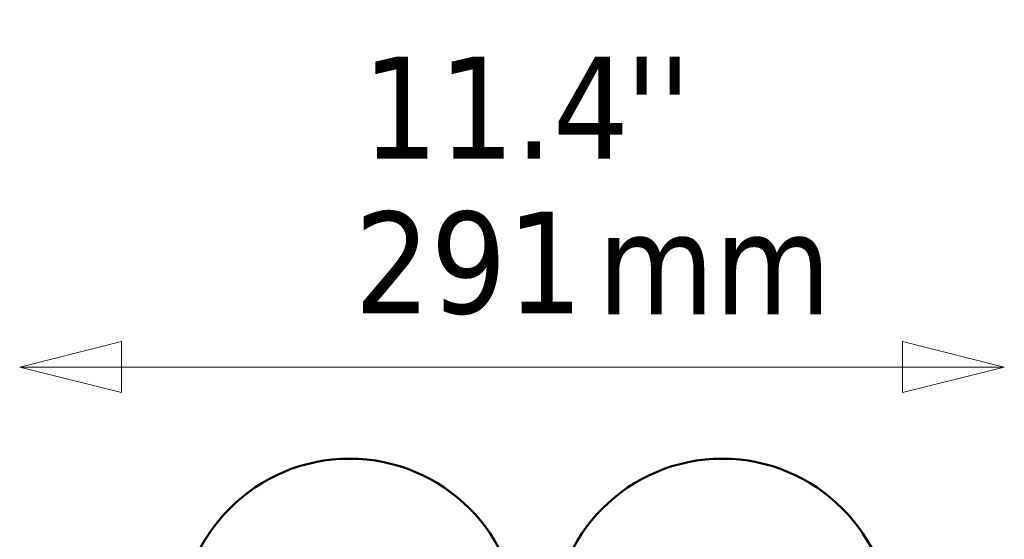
# Model space of a CAD drawing. Header units: millimetres. Extents: x 626 to 2725, y 57 to 2097.
# Tile 129 of 133: x 783 to 1074, y 324 to 477. Entities that reach past the tile are written whole.
import ezdxf

# ---------------------------------------------------------------- set-up
doc = ezdxf.new("R2010")
doc.units = ezdxf.units.MM
doc.header["$LTSCALE"] = 10
for name, color, linetype, lineweight in [('Symbol (ISO)', 7, 'Continuous', 25), ('Widoczne (ISO)', 7, 'Continuous', 50), ('Wymiar (ISO)', 7, 'Continuous', 25)]:
    doc.layers.add(name, color=color, linetype=linetype, lineweight=lineweight)
doc.styles.add('Tekst notatki (ISO)', font='tahoma.ttf')

msp = doc.modelspace()

# ---------------------------------------------------------------- linework, layer by layer
at = {"layer": 'Widoczne (ISO)'}
for centre in [(880.33, 297.68), (990.32, 297.68)]:
    msp.add_circle(centre, 50, dxfattribs=at)
at = {"layer": 'Wymiar (ISO)', "lineweight": 18}
for p, q in [((812.99, 382.21), (782.99, 374.71)), ((812.99, 367.21), (812.99, 382.21)), ((1073.51, 374.71), (1043.51, 382.21)), ((1043.51, 382.21), (1043.51, 367.21)), ((812.99, 374.71), (782.99, 374.71)), ((782.99, 374.71), (812.99, 367.21)), ((812.99, 374.71), (1043.51, 374.71)), ((1043.51, 374.71), (1073.51, 374.71)), ((1043.51, 367.21), (1073.51, 374.71))]:
    msp.add_line(p, q, dxfattribs=at)
at = {"layer": 'Wymiar (ISO)', "lineweight": 18, "flags": 128}
for points in [[(812.99, 382.21), (782.99, 374.71), (812.99, 367.21), (812.99, 382.21)], [(1043.51, 367.21), (1073.51, 374.71), (1043.51, 382.21), (1043.51, 367.21)]]:
    msp.add_lwpolyline(points, dxfattribs=at)
at = {"layer": 'Wymiar (ISO)'}
for points in [[(812.99, 382.21), (782.99, 374.71), (812.99, 367.21), (812.99, 382.21)], [(1043.51, 367.21), (1073.51, 374.71), (1043.51, 382.21), (1043.51, 367.21)]]:
    msp.add_solid(points, dxfattribs=at)

# ---------------------------------------------------------------- texts
at = {"layer": 'Symbol (ISO)', "insert": (953.49, 420.23), "char_height": 30, "width": 69.2869, "attachment_point": 1, "style": 'Tekst notatki (ISO)'}
msp.add_mtext('\\fTahoma|b0|i0;mm', dxfattribs=at)
at = {"layer": 'Wymiar (ISO)', "char_height": 30, "attachment_point": 7, "style": 'Tekst notatki (ISO)'}
for s, insert in [("''", (961.65, 436.19)), ('11.4', (884.02, 436.19)), ('291', (881.69, 389.95))]:
    msp.add_mtext(s, dxfattribs=dict(at, insert=insert))

doc.saveas('drawing.dxf')
